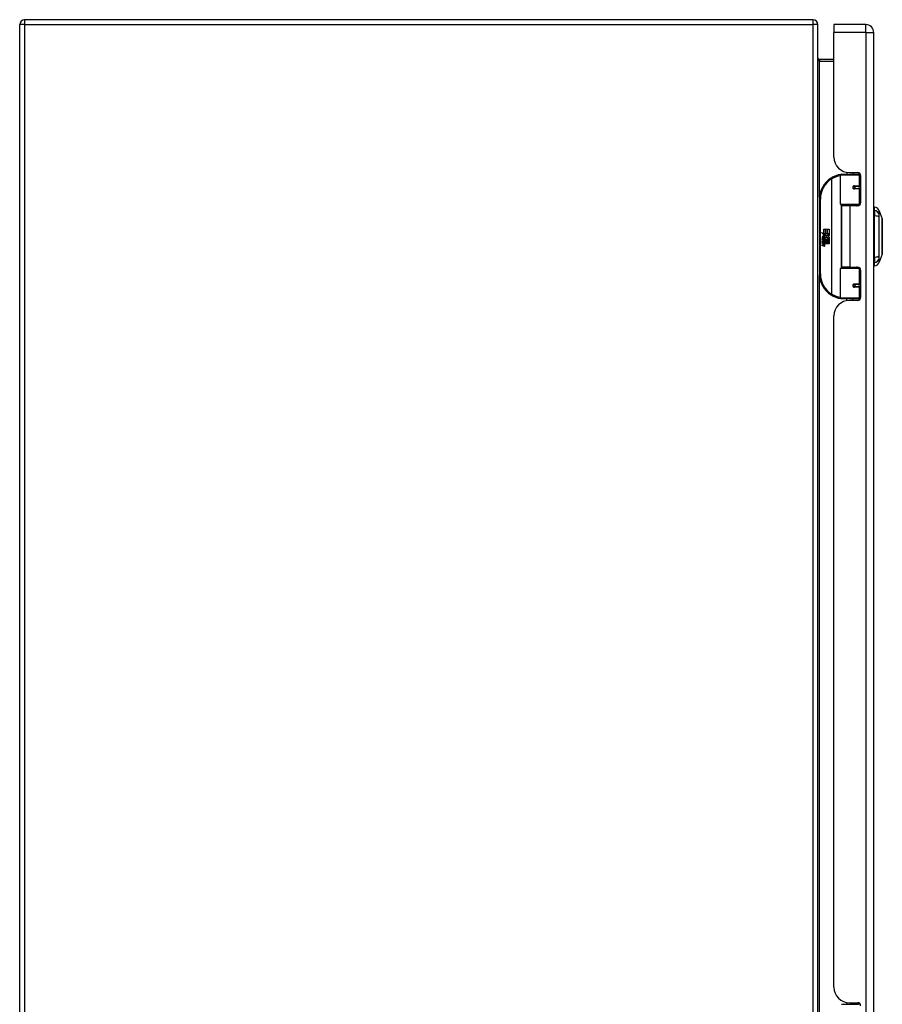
# Model space of a CAD drawing. Header units: inches. Extents: x 26 to 246, y 19 to 161.
# Tile 4 of 12: x 82 to 99, y 92 to 112. Entities that reach past the tile are written whole.
import ezdxf

# ---------------------------------------------------------------- set-up
doc = ezdxf.new("R2010")
doc.units = ezdxf.units.IN
doc.header["$MEASUREMENT"] = 0
doc.layers.add('Visible Edges(ANSI)', color=7, linetype='Continuous', lineweight=25)
doc.layers.add('Visible Tangent Edges(ANSI)', color=7, linetype='Continuous', lineweight=25)

msp = doc.modelspace()

# ---------------------------------------------------------------- linework, layer by layer
at = {"layer": 'Visible Edges(ANSI)'}
for p, q in [((97.423, 112.012), (81.621, 112.012)), ((81.522, 70.111), (81.522, 111.913)), ((97.522, 70.111), (97.522, 111.913)), ((97.841, 111.913), (97.841, 111.752)), ((98.48, 111.913), (97.841, 111.913)), ((97.841, 109.256), (97.841, 111.752)), ((98.641, 70.271), (98.641, 111.752)), ((97.841, 111.214), (97.553, 111.214)), ((97.977, 108.309), (97.977, 108.894)), ((97.997, 108.913), (98.327, 108.913)), ((98.101, 108.949), (98.101, 108.913)), ((98.153, 108.944), (98.319, 108.944)), ((98.227, 108.944), (98.227, 108.913)), ((98.371, 108.913), (98.327, 108.913)), ((98.37, 108.915), (98.37, 108.913)), ((98.378, 108.885), (98.378, 108.338)), ((98.244, 108.669), (98.244, 108.667)), ((98.249, 108.667), (98.244, 108.667)), ((98.336, 108.669), (98.249, 108.669)), ((98.249, 108.626), (98.336, 108.626)), ((98.251, 108.667), (98.251, 108.669)), ((98.252, 108.628), (98.253, 108.626)), ((98.336, 108.669), (98.378, 108.669)), ((98.378, 108.626), (98.336, 108.626)), ((97.552, 108.413), (97.552, 106.913)), ((98.33, 108.293), (97.993, 108.293)), ((98.164, 108.279), (97.996, 108.279)), ((97.996, 108.279), (97.996, 107.048)), ((98.069, 108.293), (98.069, 108.279)), ((98.319, 108.279), (98.164, 108.279)), ((98.26, 108.293), (98.26, 108.279)), ((98.33, 108.293), (98.358, 108.293)), ((98.657, 108.186), (98.657, 108.254)), ((98.657, 108.186), (98.657, 108.075)), ((98.657, 107.252), (98.657, 108.075)), ((98.75, 108.18), (98.812, 108.02)), ((97.592, 107.741), (97.64, 107.716)), ((97.638, 107.697), (97.592, 107.741)), ((97.624, 107.695), (97.638, 107.697)), ((97.668, 107.664), (97.624, 107.695)), ((97.63, 107.617), (97.63, 107.653)), ((97.639, 107.652), (97.639, 107.628)), ((97.64, 107.813), (97.672, 107.813)), ((97.64, 107.716), (97.64, 107.813)), ((97.643, 107.715), (97.673, 107.699)), ((97.672, 107.715), (97.643, 107.715)), ((97.657, 107.657), (97.668, 107.664)), ((97.673, 107.699), (97.663, 107.697)), ((97.663, 107.697), (97.691, 107.678)), ((97.695, 107.648), (97.665, 107.627)), ((97.672, 107.813), (97.672, 107.715)), ((97.676, 107.813), (97.709, 107.813)), ((97.676, 107.715), (97.676, 107.813)), ((97.709, 107.715), (97.676, 107.715)), ((97.691, 107.678), (97.744, 107.715)), ((97.744, 107.611), (97.695, 107.648)), ((97.709, 107.813), (97.709, 107.715)), ((97.713, 107.715), (97.713, 107.813)), ((97.713, 107.813), (97.745, 107.813)), ((97.744, 107.715), (97.713, 107.715)), ((97.745, 107.68), (97.719, 107.662)), ((97.719, 107.662), (97.745, 107.648)), ((97.745, 107.813), (97.745, 107.68)), ((97.745, 107.648), (97.745, 107.581)), ((97.607, 107.618), (97.634, 107.593)), ((97.607, 107.602), (97.607, 107.618)), ((97.626, 107.588), (97.607, 107.602)), ((97.607, 107.578), (97.626, 107.586)), ((97.607, 107.562), (97.607, 107.578)), ((97.635, 107.576), (97.607, 107.562)), ((97.607, 107.555), (97.661, 107.546)), ((97.607, 107.542), (97.607, 107.555)), ((97.629, 107.538), (97.607, 107.542)), ((97.607, 107.521), (97.641, 107.515)), ((97.607, 107.508), (97.607, 107.521)), ((97.629, 107.504), (97.607, 107.508)), ((97.607, 107.488), (97.641, 107.482)), ((97.607, 107.475), (97.607, 107.488)), ((97.641, 107.468), (97.607, 107.475)), ((97.618, 107.623), (97.609, 107.623)), ((97.626, 107.586), (97.626, 107.588)), ((97.634, 107.593), (97.661, 107.607)), ((97.661, 107.551), (97.635, 107.576)), ((97.661, 107.591), (97.643, 107.583)), ((97.643, 107.583), (97.643, 107.581)), ((97.643, 107.581), (97.661, 107.568)), ((97.646, 107.581), (97.664, 107.589)), ((97.745, 107.581), (97.646, 107.581)), ((97.652, 107.535), (97.652, 107.532)), ((97.661, 107.534), (97.652, 107.535)), ((97.654, 107.577), (97.745, 107.577)), ((97.664, 107.569), (97.654, 107.577)), ((97.658, 107.531), (97.664, 107.531)), ((97.661, 107.607), (97.661, 107.591)), ((97.661, 107.568), (97.661, 107.551)), ((97.661, 107.546), (97.661, 107.534)), ((97.664, 107.611), (97.744, 107.611)), ((97.664, 107.589), (97.664, 107.611)), ((97.664, 107.547), (97.664, 107.569)), ((97.745, 107.547), (97.664, 107.547)), ((97.664, 107.543), (97.745, 107.543)), ((97.664, 107.531), (97.664, 107.543)), ((97.745, 107.513), (97.665, 107.513)), ((97.745, 107.577), (97.745, 107.547)), ((97.745, 107.543), (97.745, 107.513)), ((98.657, 107.252), (98.657, 107.141)), ((98.812, 107.307), (98.75, 107.147)), ((98.164, 107.048), (97.996, 107.048)), ((98.069, 107.033), (98.069, 107.048)), ((98.164, 107.048), (98.319, 107.048)), ((98.26, 107.033), (98.26, 107.048)), ((98.657, 107.073), (98.657, 107.141)), ((97.977, 106.433), (97.977, 107.018)), ((97.993, 107.033), (98.33, 107.033)), ((98.358, 107.033), (98.33, 107.033)), ((98.378, 106.989), (98.378, 106.441)), ((98.244, 106.658), (98.244, 106.66)), ((98.244, 106.659), (98.249, 106.659)), ((98.336, 106.701), (98.249, 106.701)), ((98.249, 106.657), (98.336, 106.657)), ((98.251, 106.66), (98.251, 106.658)), ((98.252, 106.699), (98.253, 106.701)), ((98.336, 106.701), (98.378, 106.701)), ((98.378, 106.657), (98.336, 106.657)), ((98.327, 106.413), (97.997, 106.413)), ((98.101, 106.378), (98.101, 106.413)), ((98.319, 106.382), (98.153, 106.382)), ((98.227, 106.382), (98.227, 106.413)), ((98.327, 106.413), (98.371, 106.413)), ((98.37, 106.413), (98.37, 106.411)), ((97.841, 92.605), (97.841, 106.07)), ((97.997, 92.262), (98.327, 92.262)), ((98.101, 92.297), (98.101, 92.262)), ((98.153, 92.293), (98.319, 92.293)), ((98.227, 92.293), (98.227, 92.262)), ((98.371, 92.262), (98.327, 92.262)), ((98.37, 92.264), (98.37, 92.262))]:
    msp.add_line(p, q, dxfattribs=at)
at = {"layer": 'Visible Edges(ANSI)', "flags": 128}
for points in [[(97.553, 111.214), (97.551, 111.214), (97.548, 111.214), (97.546, 111.215), (97.543, 111.215), (97.541, 111.216), (97.539, 111.217), (97.537, 111.218), (97.535, 111.219), (97.534, 111.221), (97.532, 111.222), (97.531, 111.223), (97.529, 111.225), (97.528, 111.226), (97.527, 111.228), (97.526, 111.229), (97.525, 111.231), (97.524, 111.233), (97.524, 111.234), (97.523, 111.236), (97.523, 111.238), (97.522, 111.24), (97.522, 111.241), (97.522, 111.243), (97.522, 111.245)], [(97.984, 108.909), (97.984, 108.909), (97.983, 108.909), (97.983, 108.909), (97.983, 108.909), (97.983, 108.909), (97.982, 108.909), (97.982, 108.909), (97.982, 108.908), (97.982, 108.908), (97.981, 108.908), (97.981, 108.908), (97.981, 108.908), (97.981, 108.908), (97.98, 108.908), (97.98, 108.908), (97.98, 108.908), (97.98, 108.908), (97.979, 108.908), (97.979, 108.908), (97.979, 108.908), (97.979, 108.908), (97.978, 108.908), (97.978, 108.908), (97.978, 108.908)], [(98.249, 108.626), (98.247, 108.626), (98.244, 108.627), (98.241, 108.627), (98.239, 108.629), (98.236, 108.63), (98.234, 108.632), (98.232, 108.634), (98.231, 108.636), (98.229, 108.639), (98.228, 108.642), (98.228, 108.645), (98.227, 108.648), (98.228, 108.651), (98.228, 108.653), (98.229, 108.656), (98.231, 108.659), (98.232, 108.661), (98.234, 108.663), (98.236, 108.665), (98.239, 108.667), (98.241, 108.668), (98.244, 108.669), (98.247, 108.669), (98.249, 108.669)], [(98.296, 108.279), (98.299, 108.28), (98.301, 108.281), (98.304, 108.282), (98.306, 108.283), (98.309, 108.283), (98.311, 108.284), (98.314, 108.285), (98.316, 108.286), (98.319, 108.287), (98.322, 108.287), (98.324, 108.288), (98.327, 108.288), (98.329, 108.289), (98.332, 108.29), (98.334, 108.29), (98.337, 108.29), (98.34, 108.291), (98.342, 108.291), (98.345, 108.292), (98.347, 108.292), (98.35, 108.292), (98.352, 108.293), (98.355, 108.293), (98.358, 108.293)], [(98.812, 107.308), (98.812, 107.309), (98.812, 107.31), (98.812, 107.312), (98.812, 107.315), (98.812, 107.319), (98.812, 107.324), (98.812, 107.329), (98.812, 107.335), (98.812, 107.342), (98.812, 107.35), (98.812, 107.359), (98.812, 107.368), (98.812, 107.378), (98.812, 107.389), (98.812, 107.4), (98.812, 107.412), (98.812, 107.425), (98.812, 107.438), (98.812, 107.452), (98.812, 107.466), (98.812, 107.48), (98.812, 107.496), (98.812, 107.511), (98.812, 107.527), (98.812, 107.543), (98.812, 107.56), (98.812, 107.577), (98.812, 107.594), (98.812, 107.611), (98.812, 107.628), (98.812, 107.646), (98.812, 107.663), (98.812, 107.681), (98.812, 107.698), (98.812, 107.716), (98.812, 107.733), (98.812, 107.75), (98.812, 107.767), (98.812, 107.783), (98.812, 107.799), (98.812, 107.815), (98.812, 107.831), (98.812, 107.846), (98.812, 107.861), (98.812, 107.875), (98.812, 107.889), (98.812, 107.902), (98.812, 107.915), (98.812, 107.927), (98.812, 107.938), (98.812, 107.949), (98.812, 107.959), (98.812, 107.968), (98.812, 107.977), (98.812, 107.984), (98.812, 107.991), (98.812, 107.998), (98.812, 108.003), (98.812, 108.008), (98.812, 108.012), (98.812, 108.015), (98.812, 108.017), (98.812, 108.018), (98.812, 108.019)], [(98.358, 107.034), (98.355, 107.034), (98.352, 107.034), (98.35, 107.035), (98.347, 107.035), (98.345, 107.035), (98.342, 107.035), (98.34, 107.036), (98.337, 107.036), (98.334, 107.037), (98.332, 107.037), (98.329, 107.038), (98.327, 107.038), (98.324, 107.039), (98.322, 107.04), (98.319, 107.04), (98.316, 107.041), (98.314, 107.042), (98.311, 107.042), (98.309, 107.043), (98.306, 107.044), (98.304, 107.045), (98.301, 107.046), (98.299, 107.047), (98.296, 107.048)], [(98.249, 106.657), (98.247, 106.658), (98.244, 106.658), (98.241, 106.659), (98.239, 106.66), (98.236, 106.662), (98.234, 106.663), (98.232, 106.666), (98.231, 106.668), (98.229, 106.671), (98.228, 106.673), (98.228, 106.676), (98.227, 106.679), (98.228, 106.682), (98.228, 106.685), (98.229, 106.688), (98.231, 106.69), (98.232, 106.693), (98.234, 106.695), (98.236, 106.697), (98.239, 106.698), (98.241, 106.699), (98.244, 106.7), (98.247, 106.701), (98.249, 106.701)], [(97.978, 106.419), (97.978, 106.419), (97.978, 106.419), (97.979, 106.419), (97.979, 106.419), (97.979, 106.419), (97.979, 106.419), (97.98, 106.419), (97.98, 106.419), (97.98, 106.419), (97.98, 106.419), (97.981, 106.418), (97.981, 106.418), (97.981, 106.418), (97.981, 106.418), (97.982, 106.418), (97.982, 106.418), (97.982, 106.418), (97.982, 106.418), (97.983, 106.418), (97.983, 106.418), (97.983, 106.418), (97.983, 106.418), (97.984, 106.418), (97.984, 106.418)]]:
    msp.add_lwpolyline(points, dxfattribs=at)
at = {"layer": 'Visible Edges(ANSI)'}
for centre in [(98.249, 108.648), (98.249, 106.679)]:
    msp.add_circle(centre, 0.0197, dxfattribs=at)
for centre, radius, start, end in [((81.621, 111.913), 0.099, 90, 180), ((97.423, 111.913), 0.099, 0, 90), ((98.48, 111.752), 0.161, 0, 90), ((98.153, 109.256), 0.312, 180, 270), ((98.052, 108.413), 0.5, 122.2377, 180), ((98.052, 108.413), 0.5, 98.5081, 122.2377), ((97.997, 108.894), 0.0197, 90, 180), ((98.319, 108.885), 0.0591, 0, 90), ((98.249, 108.648), 0.0217, 279.147, 90), ((97.993, 108.309), 0.0157, 180, 270), ((98.319, 108.338), 0.0591, 270, 0), ((98.665, 108.195), 0.0394, 101.537, 126.8699), ((98.64, 108.137), 0.118, 21.2505, 81.3991), ((98.807, 108.018), 0.00492, 0.2088, 21.2505), ((97.627, 107.648), 0.0197, 86.5646, 171.5605), ((97.667, 107.642), 0.0607, 171.5605, 197.3343), ((97.647, 107.635), 0.0307, 154.6784, 202.5609), ((97.628, 107.644), 0.0096, 73.5261, 154.6784), ((97.625, 107.628), 0.0398, 44.1684, 86.5646), ((97.637, 107.635), 0.0168, 19.3797, 82.9975), ((97.643, 107.637), 0.0109, 321.1652, 19.3797), ((97.633, 107.634), 0.0299, 350.4085, 44.1684), ((97.633, 107.634), 0.033, 347.079, 43.1785), ((97.621, 107.492), 0.0465, 57.5992, 80), ((97.622, 107.458), 0.0465, 58.5584, 80.8257), ((97.642, 107.643), 0.0282, 246.1555, 293.8445), ((97.644, 107.636), 0.00955, 241.4547, 321.1652), ((97.643, 107.528), 0.0123, 260, 293.5571), ((97.643, 107.494), 0.0123, 259.9922, 293.5487), ((97.646, 107.496), 0.0288, 259, 288.4748), ((97.639, 107.521), 0.0126, 6.03, 57.5992), ((97.639, 107.487), 0.0126, 6.1027, 57.6083), ((97.646, 107.522), 0.006, 293.5571, 6.03), ((97.646, 107.488), 0.006, 293.5487, 6.1027), ((97.647, 107.53), 0.0288, 273.6169, 286.9928), ((97.638, 107.479), 0.0246, 359.6788, 63.9508), ((97.639, 107.512), 0.024, 359.4776, 57.4114), ((97.647, 107.631), 0.0152, 293.8445, 355.0802), ((97.653, 107.512), 0.0101, 286.9928, 359.4776), ((97.652, 107.479), 0.0105, 288.4748, 359.6788), ((97.641, 107.514), 0.024, 358.7952, 46.5849), ((98.807, 107.308), 0.00492, 338.7495, 359.7912), ((98.319, 106.989), 0.0591, 0, 90), ((98.665, 107.132), 0.0394, 233.1301, 258.463), ((98.64, 107.19), 0.118, 278.6009, 338.7495), ((98.052, 106.913), 0.5, 180, 237.7623), ((97.993, 107.018), 0.0157, 90, 180), ((98.249, 106.679), 0.0217, 270, 80.853), ((98.052, 106.913), 0.5, 237.7623, 261.4919), ((98.153, 106.07), 0.312, 90, 180), ((97.997, 106.433), 0.0197, 180, 270), ((98.319, 106.441), 0.0591, 270, 0), ((98.153, 92.605), 0.312, 180, 270), ((98.319, 92.234), 0.0591, 0, 90)]:
    msp.add_arc(centre, radius, start, end, dxfattribs=at)
at = {"layer": 'Visible Tangent Edges(ANSI)'}
for p, q in [((81.621, 112.012), (81.621, 111.913)), ((97.423, 112.012), (97.423, 111.913)), ((81.621, 111.913), (81.522, 111.913)), ((81.621, 111.913), (97.423, 111.913)), ((81.621, 111.913), (81.621, 70.111)), ((97.423, 111.913), (97.423, 70.111)), ((97.522, 111.913), (97.423, 111.913)), ((98.48, 111.752), (98.48, 111.913)), ((98.48, 111.752), (97.841, 111.752)), ((98.48, 111.752), (98.48, 70.271)), ((98.48, 111.752), (98.641, 111.752)), ((97.553, 111.214), (97.553, 111.183)), ((97.553, 111.183), (97.841, 111.183)), ((97.553, 108.445), (97.553, 111.183)), ((97.785, 108.836), (97.796, 108.82)), ((98.346, 108.894), (97.977, 108.894)), ((98.339, 108.941), (98.339, 108.913)), ((98.346, 108.894), (98.378, 108.894)), ((98.346, 108.894), (98.346, 108.679)), ((97.796, 108.82), (97.796, 106.507)), ((97.796, 108.82), (97.799, 108.82)), ((97.799, 106.507), (97.799, 108.82)), ((98.254, 108.679), (98.346, 108.679)), ((98.378, 108.679), (98.346, 108.679)), ((98.346, 108.616), (98.254, 108.616)), ((98.346, 108.616), (98.346, 108.309)), ((98.346, 108.616), (98.378, 108.616)), ((97.552, 108.413), (97.572, 108.413)), ((97.572, 106.913), (97.572, 108.413)), ((97.977, 108.309), (98.346, 108.309)), ((97.985, 108.296), (97.985, 107.031)), ((98.164, 108.279), (98.164, 107.048)), ((98.339, 108.291), (98.339, 108.282)), ((98.371, 108.309), (98.346, 108.309)), ((97.572, 106.913), (97.552, 106.913)), ((97.553, 91.793), (97.553, 106.882)), ((98.346, 107.018), (97.977, 107.018)), ((98.339, 107.044), (98.339, 107.036)), ((98.346, 107.018), (98.371, 107.018)), ((98.346, 107.018), (98.346, 106.711)), ((98.254, 106.711), (98.346, 106.711)), ((98.378, 106.711), (98.346, 106.711)), ((97.796, 106.507), (97.785, 106.49)), ((97.799, 106.507), (97.796, 106.507)), ((98.346, 106.648), (98.254, 106.648)), ((98.346, 106.648), (98.346, 106.433)), ((98.346, 106.648), (98.378, 106.648)), ((97.977, 106.433), (98.346, 106.433)), ((98.339, 106.413), (98.339, 106.386)), ((98.378, 106.433), (98.346, 106.433)), ((98.339, 92.289), (98.339, 92.262))]:
    msp.add_line(p, q, dxfattribs=at)
at = {"layer": 'Visible Tangent Edges(ANSI)', "flags": 128}
for points in [[(97.522, 111.245), (97.522, 111.241), (97.522, 111.238), (97.522, 111.234), (97.523, 111.231), (97.523, 111.227), (97.524, 111.224), (97.524, 111.221), (97.525, 111.217), (97.526, 111.214), (97.527, 111.211), (97.528, 111.208), (97.529, 111.205), (97.531, 111.202), (97.532, 111.199), (97.534, 111.196), (97.535, 111.194), (97.537, 111.191), (97.539, 111.189), (97.541, 111.187), (97.543, 111.186), (97.546, 111.184), (97.548, 111.184), (97.551, 111.183), (97.553, 111.183)], [(98.254, 108.679), (98.25, 108.679), (98.246, 108.678), (98.242, 108.677), (98.238, 108.675), (98.234, 108.673), (98.231, 108.671), (98.228, 108.667), (98.225, 108.664), (98.223, 108.66), (98.222, 108.656), (98.221, 108.652), (98.221, 108.648), (98.221, 108.643), (98.222, 108.639), (98.223, 108.635), (98.225, 108.631), (98.228, 108.628), (98.231, 108.625), (98.234, 108.622), (98.238, 108.62), (98.242, 108.618), (98.246, 108.617), (98.25, 108.616), (98.254, 108.616)], [(98.358, 108.293), (98.354, 108.293), (98.35, 108.293), (98.345, 108.293), (98.341, 108.292), (98.337, 108.292), (98.333, 108.292), (98.329, 108.291), (98.325, 108.291), (98.321, 108.291), (98.316, 108.29), (98.312, 108.29), (98.308, 108.289), (98.304, 108.289), (98.3, 108.288), (98.296, 108.287), (98.292, 108.287), (98.288, 108.286), (98.284, 108.285), (98.28, 108.284), (98.276, 108.283), (98.272, 108.283), (98.268, 108.282), (98.264, 108.281), (98.26, 108.28)], [(98.751, 108.103), (98.751, 108.112), (98.751, 108.117), (98.751, 108.122), (98.751, 108.128), (98.751, 108.133), (98.751, 108.137), (98.751, 108.142), (98.751, 108.146), (98.751, 108.15), (98.75, 108.154), (98.75, 108.157), (98.75, 108.161), (98.75, 108.164), (98.75, 108.166), (98.75, 108.169), (98.75, 108.171), (98.75, 108.173), (98.75, 108.175), (98.75, 108.177), (98.75, 108.178), (98.75, 108.179), (98.75, 108.179), (98.75, 108.18), (98.75, 108.18)], [(98.751, 107.275), (98.751, 107.308), (98.751, 107.339), (98.751, 107.371), (98.751, 107.402), (98.75, 107.434), (98.75, 107.467), (98.75, 107.499), (98.75, 107.532), (98.75, 107.564), (98.75, 107.597), (98.75, 107.63), (98.75, 107.663), (98.75, 107.696), (98.75, 107.729), (98.75, 107.762), (98.75, 107.795), (98.75, 107.827), (98.75, 107.86), (98.75, 107.892), (98.751, 107.924), (98.751, 107.956), (98.751, 107.987), (98.751, 108.018), (98.751, 108.052)], [(98.751, 108.052), (98.751, 108.055), (98.751, 108.058), (98.751, 108.06), (98.751, 108.063), (98.751, 108.065), (98.751, 108.068), (98.751, 108.07), (98.751, 108.073), (98.751, 108.075), (98.751, 108.078), (98.751, 108.08), (98.751, 108.082), (98.751, 108.084), (98.751, 108.086), (98.751, 108.088), (98.751, 108.09), (98.751, 108.092), (98.751, 108.094), (98.751, 108.096), (98.751, 108.097), (98.751, 108.099), (98.751, 108.101), (98.751, 108.102), (98.751, 108.103)], [(98.812, 108.02), (98.812, 108.02), (98.812, 108.02), (98.812, 108.019), (98.812, 108.018), (98.812, 108.017), (98.812, 108.015), (98.812, 108.013), (98.812, 108.011), (98.812, 108.008), (98.812, 108.005), (98.812, 108.002), (98.812, 107.999), (98.812, 107.995), (98.812, 107.991), (98.812, 107.987), (98.812, 107.983), (98.812, 107.978), (98.812, 107.973), (98.812, 107.968), (98.812, 107.962), (98.812, 107.957), (98.812, 107.951), (98.812, 107.944), (98.812, 107.938)], [(98.812, 107.938), (98.812, 107.936), (98.812, 107.934), (98.812, 107.933), (98.812, 107.931), (98.812, 107.929), (98.812, 107.927), (98.812, 107.925), (98.812, 107.923), (98.812, 107.921), (98.812, 107.919), (98.812, 107.918), (98.812, 107.916), (98.812, 107.914), (98.812, 107.912), (98.812, 107.91), (98.812, 107.908), (98.812, 107.906), (98.812, 107.904), (98.812, 107.901), (98.812, 107.899), (98.812, 107.897), (98.812, 107.895), (98.812, 107.893), (98.812, 107.891)], [(98.812, 107.891), (98.812, 107.875), (98.812, 107.858), (98.812, 107.84), (98.812, 107.822), (98.812, 107.804), (98.812, 107.784), (98.812, 107.765), (98.812, 107.745), (98.812, 107.725), (98.812, 107.704), (98.812, 107.684), (98.812, 107.663), (98.812, 107.643), (98.812, 107.622), (98.812, 107.602), (98.812, 107.582), (98.812, 107.562), (98.812, 107.542), (98.812, 107.523), (98.812, 107.504), (98.812, 107.486), (98.812, 107.469), (98.812, 107.452), (98.812, 107.436)], [(98.751, 107.223), (98.751, 107.225), (98.751, 107.226), (98.751, 107.228), (98.751, 107.229), (98.751, 107.231), (98.751, 107.233), (98.751, 107.235), (98.751, 107.236), (98.751, 107.238), (98.751, 107.24), (98.751, 107.242), (98.751, 107.245), (98.751, 107.247), (98.751, 107.249), (98.751, 107.251), (98.751, 107.254), (98.751, 107.256), (98.751, 107.259), (98.751, 107.261), (98.751, 107.264), (98.751, 107.267), (98.751, 107.269), (98.751, 107.272), (98.751, 107.275)], [(98.812, 107.436), (98.812, 107.434), (98.812, 107.432), (98.812, 107.429), (98.812, 107.427), (98.812, 107.425), (98.812, 107.423), (98.812, 107.421), (98.812, 107.419), (98.812, 107.417), (98.812, 107.415), (98.812, 107.413), (98.812, 107.411), (98.812, 107.409), (98.812, 107.407), (98.812, 107.405), (98.812, 107.404), (98.812, 107.402), (98.812, 107.4), (98.812, 107.398), (98.812, 107.396), (98.812, 107.394), (98.812, 107.392), (98.812, 107.391), (98.812, 107.389)], [(98.812, 107.389), (98.812, 107.382), (98.812, 107.376), (98.812, 107.37), (98.812, 107.364), (98.812, 107.359), (98.812, 107.354), (98.812, 107.349), (98.812, 107.344), (98.812, 107.34), (98.812, 107.335), (98.812, 107.331), (98.812, 107.328), (98.812, 107.324), (98.812, 107.321), (98.812, 107.319), (98.812, 107.316), (98.812, 107.314), (98.812, 107.312), (98.812, 107.31), (98.812, 107.309), (98.812, 107.308), (98.812, 107.307), (98.812, 107.307), (98.812, 107.307)], [(98.26, 107.047), (98.264, 107.046), (98.268, 107.045), (98.272, 107.044), (98.276, 107.043), (98.28, 107.042), (98.284, 107.042), (98.288, 107.041), (98.292, 107.04), (98.296, 107.039), (98.3, 107.039), (98.304, 107.038), (98.308, 107.038), (98.312, 107.037), (98.316, 107.037), (98.321, 107.036), (98.325, 107.036), (98.329, 107.035), (98.333, 107.035), (98.337, 107.035), (98.341, 107.034), (98.345, 107.034), (98.35, 107.034), (98.354, 107.034), (98.358, 107.034)], [(98.75, 107.147), (98.75, 107.147), (98.75, 107.147), (98.75, 107.148), (98.75, 107.149), (98.75, 107.15), (98.75, 107.152), (98.75, 107.153), (98.75, 107.155), (98.75, 107.158), (98.75, 107.16), (98.75, 107.163), (98.75, 107.166), (98.75, 107.169), (98.75, 107.173), (98.751, 107.177), (98.751, 107.181), (98.751, 107.185), (98.751, 107.19), (98.751, 107.194), (98.751, 107.199), (98.751, 107.204), (98.751, 107.21), (98.751, 107.215), (98.751, 107.223)], [(98.254, 106.711), (98.25, 106.71), (98.246, 106.71), (98.242, 106.708), (98.238, 106.707), (98.234, 106.705), (98.231, 106.702), (98.228, 106.699), (98.225, 106.696), (98.223, 106.692), (98.222, 106.688), (98.221, 106.683), (98.221, 106.679), (98.221, 106.675), (98.222, 106.671), (98.223, 106.667), (98.225, 106.663), (98.228, 106.659), (98.231, 106.656), (98.234, 106.654), (98.238, 106.651), (98.242, 106.65), (98.246, 106.649), (98.25, 106.648), (98.254, 106.648)]]:
    msp.add_lwpolyline(points, dxfattribs=at)
at = {"layer": 'Visible Tangent Edges(ANSI)'}
for centre, start, end in [((98.056, 108.413), 99.4349, 122.2377), ((98.052, 108.413), 122.2377, 180), ((98.052, 106.913), 180, 237.7623), ((98.056, 106.913), 237.7623, 260.5651)]:
    msp.add_arc(centre, 0.48, start, end, dxfattribs=at)
for centre, major_axis, ratio, start_param, end_param in [((97.796, 108.82), (-0.0105, 0.0167), 0.161367, 4.610972, 6.283185), ((97.981, 108.888), (-0.0029, 0.0195), 0.187781, 5.698095, 6.283185), ((98.327, 108.894), (0, 0.0197), 0.965926, 4.712389, 6.283185), ((98.249, 108.679), (0, -0.00984), 0.476565, 0, 1.570796), ((98.249, 108.616), (0, 0.00984), 0.476565, 4.712389, 6.283185), ((98.336, 108.679), (0, -0.00984), 0.965926, 0, 1.570796), ((98.336, 108.616), (0, 0.00984), 0.965926, 4.712389, 6.283185), ((98.33, 108.309), (0, -0.0157), 0.965926, 0, 1.570796), ((98.637, 108.076), (0.117, -0.016), 0.948273, 0.391156, 1.528426), ((98.637, 108.038), (0.118, 0.005), 0.314585, 0.249322, 1.386592), ((98.637, 107.289), (0.118, -0.005), 0.314585, 4.896593, 6.033863), ((98.637, 107.251), (0.117, 0.016), 0.948273, 4.754759, 5.892029), ((98.33, 107.018), (0, 0.0157), 0.965926, 4.712389, 6.283185), ((98.249, 106.711), (0, -0.00984), 0.476565, 0, 1.570796), ((98.249, 106.648), (0, 0.00984), 0.476565, 4.712389, 6.283185), ((98.336, 106.711), (0, -0.00984), 0.965926, 0, 1.570796), ((98.336, 106.648), (0, 0.00984), 0.965926, 4.712389, 6.283185), ((97.796, 106.507), (-0.0105, -0.0167), 0.161367, 0, 1.672214), ((97.981, 106.438), (-0.0029, -0.0195), 0.187781, 0, 0.58509), ((98.327, 106.433), (0, -0.0197), 0.965926, 0, 1.570796)]:
    msp.add_ellipse(centre, major_axis=major_axis, ratio=ratio, start_param=start_param, end_param=end_param, dxfattribs=at)

doc.saveas('drawing.dxf')
